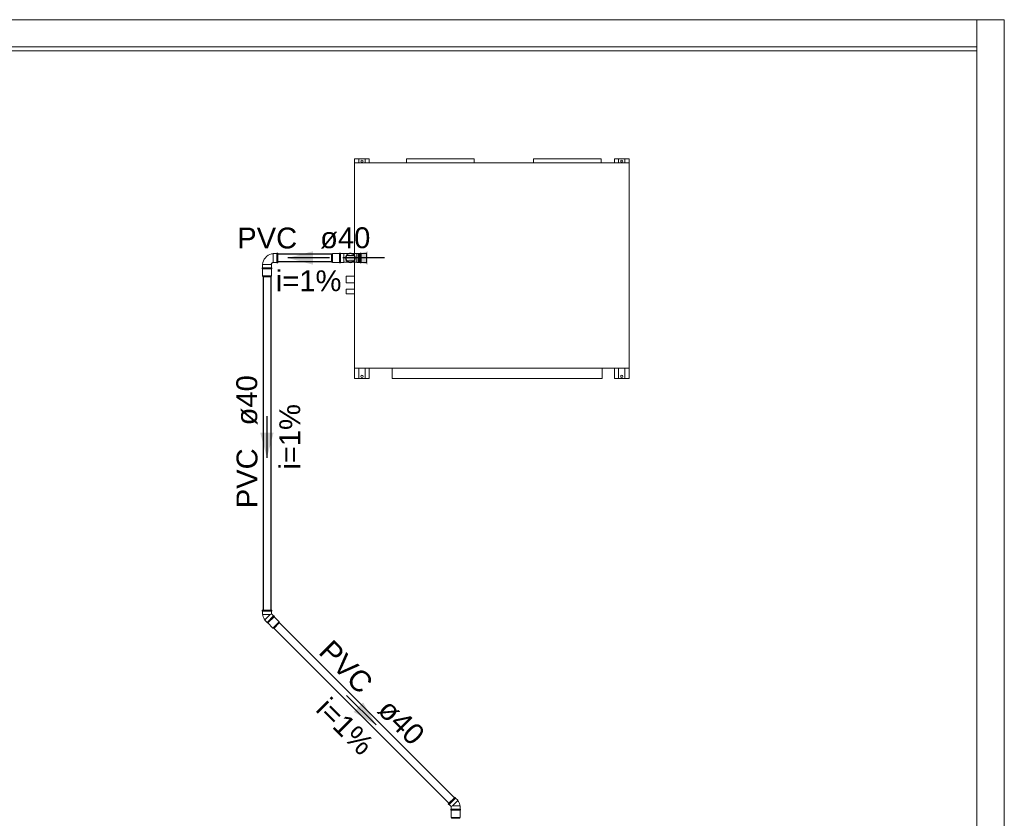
# Model space of a CAD drawing. Header units: millimetres. Extents: x -261 to 187, y -214 to 106.
# Tile 22 of 256: x -187.81 to -183.09, y -196.43 to -192.61. Entities that reach past the tile are written whole.
import ezdxf

# ---------------------------------------------------------------- set-up
doc = ezdxf.new("R2010")
doc.units = ezdxf.units.MM
doc.header["$LTSCALE"] = 0.005
doc.header["$MEASUREMENT"] = 0
doc.linetypes.add('NULL', pattern=[0])
for name, color, linetype, lineweight in [('AP-Condutos Ar condicionado', 4, 'Continuous', 25), ('AP-Conexões Ar condicionado', 9, 'Continuous', 18), ('AP-Sentido conduto Ar condicionado', 9, 'Continuous', 30), ('AP-Textos conduto Ar condicionado', 7, 'Continuous', 9), ('IFC-Parede padrão-Contorno', 9, 'Continuous', 5), ('IFC-Parede-Contorno', 9, 'Continuous', 5), ('IFC-Pilar-Contorno', 9, 'Continuous', 5), ('M-EQPM', 7, 'Continuous', 18), ('Simbolos', 5, 'Continuous', 20), ('Simbolos_int', 174, 'Continuous', 5)]:
    doc.layers.add(name, color=color, linetype=linetype, lineweight=lineweight)
doc.styles.add('Arial', font='arial.ttf')

msp = doc.modelspace()

# ---------------------------------------------------------------- hatches: boundary and pattern name
at = {"layer": 'AP-Sentido conduto Ar condicionado', "linetype": 'Continuous'}
for points in [[(-186.5215, -193.7481), (-186.4007, -193.7804), (-186.4007, -193.7157)], [(-186.258, -193.7481), (-186.1373, -193.7804), (-186.1373, -193.7157)], [(-186.6215, -194.7059), (-186.5891, -194.5852), (-186.6538, -194.5852)], [(-186.0983, -195.9869), (-186.1608, -195.8787), (-186.2066, -195.9244)]]:
    msp.add_hatch(color=7, dxfattribs=at).paths.add_polyline_path(points)

# ---------------------------------------------------------------- linework, layer by layer
at = {"layer": 'AP-Condutos Ar condicionado'}
for p, q in [((-186.312, -193.7293), (-186.5695, -193.7293)), ((-186.1831, -193.7293), (-186.1695, -193.7293)), ((-186.312, -193.7669), (-186.5695, -193.7669)), ((-186.1831, -193.7669), (-186.1695, -193.7669)), ((-186.6403, -193.8385), (-186.6403, -195.4363)), ((-186.6027, -193.8385), (-186.6027, -195.4363)), ((-186.5881, -195.5237), (-185.7493, -196.3625)), ((-186.5615, -195.4972), (-185.7228, -196.3359))]:
    msp.add_line(p, q, dxfattribs=at)
at = {"layer": 'AP-Conexões Ar condicionado'}
for p, q in [((-186.1446, -193.7731), (-186.1446, -193.7231)), ((-186.0946, -193.7481), (-186.1446, -193.7481))]:
    msp.add_line(p, q, dxfattribs=at)
at = {"layer": 'AP-Sentido conduto Ar condicionado'}
for points in [[(-186.3215, -193.7481), (-186.5215, -193.7481)], [(-186.058, -193.7481), (-186.258, -193.7481)], [(-186.6215, -194.5059), (-186.6215, -194.7059)], [(-186.2398, -195.8455), (-186.0983, -195.9869)]]:
    msp.add_lwpolyline(points, dxfattribs=at)
at = {"layer": 'IFC-Parede padrão-Contorno', "lineweight": 5}
for p, q in [((-183.218, -192.6057), (-183.1048, -192.6057)), ((-183.218, -193.4035), (-183.218, -192.6057)), ((-183.1048, -192.6057), (-183.0998, -192.6057)), ((-183.0998, -192.6057), (-183.088, -192.6057)), ((-183.088, -193.4035), (-183.088, -192.6057)), ((-183.218, -209.8474), (-183.218, -193.4035)), ((-183.088, -211.4755), (-183.088, -193.4035))]:
    msp.add_line(p, q, dxfattribs=at)
at = {"layer": 'IFC-Parede-Contorno', "lineweight": 5}
for p, q in [((-188.163, -192.6057), (-187.5183, -192.6057)), ((-187.5183, -192.6057), (-183.4507, -192.6057)), ((-184.3234, -192.6057), (-183.218, -192.6057)), ((-188.163, -192.7357), (-187.7718, -192.7357)), ((-187.7718, -192.7357), (-183.4507, -192.7357)), ((-183.4507, -192.7357), (-183.218, -192.7357)), ((-188.0582, -192.7557), (-186.3085, -192.7557)), ((-186.3085, -192.7557), (-183.218, -192.7557))]:
    msp.add_line(p, q, dxfattribs=at)
at = {"layer": 'IFC-Pilar-Contorno', "lineweight": 5}
for p, q in [((-183.088, -192.6064), (-183.0877, -192.6064)), ((-183.0877, -192.8064), (-183.0877, -192.6064)), ((-183.088, -192.8064), (-183.0877, -192.8064)), ((-183.088, -195.8571), (-183.0871, -195.8571)), ((-183.0871, -196.0571), (-183.0871, -195.8571)), ((-183.088, -196.0571), (-183.0871, -196.0571))]:
    msp.add_line(p, q, dxfattribs=at)
at = {"layer": 'M-EQPM', "color": 7, "lineweight": 5}
for p, q in [((-186.201, -193.2726), (-186.1809, -193.2726)), ((-186.201, -193.2726), (-186.201, -193.2927)), ((-184.8858, -193.2927), (-186.201, -193.2927)), ((-186.201, -193.2927), (-186.201, -194.2766)), ((-186.201, -193.2927), (-184.8858, -193.2927)), ((-186.201, -194.2766), (-186.201, -193.2927)), ((-186.1809, -193.2726), (-186.1508, -193.2726)), ((-186.1809, -193.2927), (-186.1809, -193.2726)), ((-186.1508, -193.2726), (-186.1307, -193.2726)), ((-186.1508, -193.2726), (-186.1508, -193.2927)), ((-186.1307, -193.2726), (-186.1307, -193.2927)), ((-185.9529, -193.2726), (-185.6277, -193.2726)), ((-185.9529, -193.2726), (-185.9529, -193.2927)), ((-185.6277, -193.2927), (-185.6277, -193.2726)), ((-185.3445, -193.2726), (-185.0193, -193.2726)), ((-185.3445, -193.2726), (-185.3445, -193.2927)), ((-185.0193, -193.2927), (-185.0193, -193.2726)), ((-184.9561, -193.2726), (-184.936, -193.2726)), ((-184.9561, -193.2927), (-184.9561, -193.2726)), ((-184.936, -193.2726), (-184.9059, -193.2726)), ((-184.936, -193.2927), (-184.936, -193.2726)), ((-184.9059, -193.2726), (-184.8858, -193.2726)), ((-184.9059, -193.2726), (-184.9059, -193.2927)), ((-184.8858, -193.2927), (-184.8858, -193.2726)), ((-184.8858, -194.2766), (-184.8858, -193.2927)), ((-184.8858, -193.2927), (-184.8858, -194.2766)), ((-186.201, -193.737), (-186.2412, -193.737)), ((-186.2412, -193.737), (-186.2412, -193.7621)), ((-186.2412, -193.7621), (-186.201, -193.7621)), ((-186.201, -193.8351), (-186.2412, -193.8351)), ((-186.2412, -193.8351), (-186.2412, -193.8672)), ((-186.2412, -193.8672), (-186.201, -193.8672)), ((-186.201, -193.8982), (-186.2412, -193.8982)), ((-186.2412, -193.8982), (-186.2412, -193.9205)), ((-186.2412, -193.9205), (-186.201, -193.9205)), ((-186.201, -194.2766), (-186.201, -194.3268)), ((-186.201, -194.2766), (-185.5434, -194.2766)), ((-184.8858, -194.2766), (-186.201, -194.2766)), ((-186.1809, -194.3268), (-186.1809, -194.2766)), ((-186.1508, -194.2766), (-186.1508, -194.3268)), ((-186.1307, -194.2766), (-186.1307, -194.3268)), ((-186.0219, -194.3268), (-186.0219, -194.2766)), ((-185.5434, -194.2766), (-184.8858, -194.2766)), ((-185.0143, -194.2766), (-185.0143, -194.3268)), ((-184.9561, -194.3268), (-184.9561, -194.2766)), ((-184.936, -194.3268), (-184.936, -194.2766)), ((-184.9059, -194.2766), (-184.9059, -194.3268)), ((-184.8858, -194.3268), (-184.8858, -194.2766)), ((-186.1809, -194.3268), (-186.201, -194.3268)), ((-186.1508, -194.3268), (-186.1809, -194.3268)), ((-186.1307, -194.3268), (-186.1508, -194.3268)), ((-185.0143, -194.3268), (-186.0219, -194.3268)), ((-184.936, -194.3268), (-184.9561, -194.3268)), ((-184.9059, -194.3268), (-184.936, -194.3268)), ((-184.8858, -194.3268), (-184.9059, -194.3268))]:
    msp.add_line(p, q, dxfattribs=at)
for centre, start, end in [((-186.1659, -193.2837), 90, 270), ((-186.1659, -193.2837), 270, 90), ((-184.9209, -193.2837), 90, 270), ((-184.9209, -193.2837), 270, 90), ((-186.1659, -194.3158), 90, 270), ((-186.1659, -194.3158), 270, 90), ((-184.9209, -194.3158), 90, 270), ((-184.9209, -194.3158), 270, 90)]:
    msp.add_arc(centre, 0.00502, start, end, dxfattribs=at)
at = {"layer": 'Simbolos'}
for p, q in [((-186.5895, -193.7263), (-186.5908, -193.7276)), ((-186.5745, -193.7263), (-186.5895, -193.7263)), ((-186.5735, -193.7253), (-186.5745, -193.7263)), ((-186.5695, -193.7253), (-186.5735, -193.7253)), ((-186.5695, -193.7253), (-186.5695, -193.7709)), ((-186.3075, -193.7269), (-186.312, -193.7281)), ((-186.2735, -193.7269), (-186.3075, -193.7269)), ((-186.2735, -193.7253), (-186.2735, -193.7709)), ((-186.2735, -193.7253), (-186.2695, -193.7253)), ((-186.2735, -193.7269), (-186.2735, -193.7693)), ((-186.2695, -193.7253), (-186.2685, -193.7263)), ((-186.2685, -193.7263), (-186.2535, -193.7263)), ((-186.2535, -193.7263), (-186.2522, -193.7275)), ((-186.2313, -193.7275), (-186.2522, -193.7275)), ((-186.2313, -193.7275), (-186.2215, -193.7275)), ((-186.2117, -193.7275), (-186.2215, -193.7275)), ((-186.1908, -193.7275), (-186.2117, -193.7275)), ((-186.1895, -193.7263), (-186.1908, -193.7275)), ((-186.1745, -193.7263), (-186.1895, -193.7263)), ((-186.1786, -193.7269), (-186.1831, -193.7281)), ((-186.1446, -193.7269), (-186.1786, -193.7269)), ((-186.1735, -193.7253), (-186.1745, -193.7263)), ((-186.1695, -193.7253), (-186.1735, -193.7253)), ((-186.1695, -193.7709), (-186.1695, -193.7253)), ((-186.1446, -193.7269), (-186.1446, -193.7693)), ((-186.6433, -193.7801), (-186.642, -193.7788)), ((-186.6433, -193.7951), (-186.6433, -193.7801)), ((-186.5997, -193.7801), (-186.6009, -193.7788)), ((-186.5997, -193.7951), (-186.5997, -193.7801)), ((-186.5895, -193.7699), (-186.5908, -193.7687)), ((-186.5745, -193.7699), (-186.5895, -193.7699)), ((-186.5735, -193.7709), (-186.5745, -193.7699)), ((-186.5695, -193.7709), (-186.5735, -193.7709)), ((-186.3075, -193.7693), (-186.312, -193.7681)), ((-186.2735, -193.7693), (-186.3075, -193.7693)), ((-186.2735, -193.7709), (-186.2695, -193.7709)), ((-186.2695, -193.7709), (-186.2685, -193.7699)), ((-186.2685, -193.7699), (-186.2535, -193.7699)), ((-186.2535, -193.7699), (-186.2522, -193.7687)), ((-186.2522, -193.7687), (-186.2313, -193.7687)), ((-186.2313, -193.7687), (-186.2215, -193.7687)), ((-186.2117, -193.7687), (-186.2215, -193.7687)), ((-186.2117, -193.7687), (-186.1908, -193.7687)), ((-186.1895, -193.7699), (-186.1908, -193.7687)), ((-186.1745, -193.7699), (-186.1895, -193.7699)), ((-186.1786, -193.7693), (-186.1831, -193.7681)), ((-186.1446, -193.7693), (-186.1786, -193.7693)), ((-186.1735, -193.7709), (-186.1745, -193.7699)), ((-186.1695, -193.7709), (-186.1735, -193.7709)), ((-186.6443, -193.7961), (-186.6433, -193.7951)), ((-186.6443, -193.8001), (-186.6443, -193.7961)), ((-186.5987, -193.8001), (-186.6443, -193.8001)), ((-186.6427, -193.8001), (-186.6003, -193.8001)), ((-186.6427, -193.8001), (-186.6427, -193.8341)), ((-186.6003, -193.8001), (-186.6003, -193.8341)), ((-186.5987, -193.7961), (-186.5997, -193.7951)), ((-186.5987, -193.8001), (-186.5987, -193.7961)), ((-186.6427, -193.8341), (-186.6415, -193.8385)), ((-186.6003, -193.8341), (-186.6015, -193.8385)), ((-186.6443, -195.4363), (-186.6443, -195.4403)), ((-186.5987, -195.4363), (-186.6443, -195.4363)), ((-186.6443, -195.4403), (-186.6433, -195.4413)), ((-186.6433, -195.4413), (-186.6433, -195.4563)), ((-186.6433, -195.4563), (-186.6421, -195.4575)), ((-186.5859, -195.4671), (-186.6182, -195.4994)), ((-186.617, -195.4982), (-186.587, -195.4682)), ((-186.5987, -195.4403), (-186.5997, -195.4413)), ((-186.5997, -195.4413), (-186.5997, -195.4548)), ((-186.5902, -195.4643), (-186.5997, -195.4548)), ((-186.5987, -195.4363), (-186.5987, -195.4403)), ((-186.5887, -195.4643), (-186.5902, -195.4643)), ((-186.5859, -195.4671), (-186.5887, -195.4643)), ((-186.587, -195.4682), (-186.563, -195.4923)), ((-186.6316, -195.4845), (-186.6316, -195.4828)), ((-186.621, -195.4951), (-186.6316, -195.4845)), ((-186.621, -195.4965), (-186.621, -195.4951)), ((-186.6182, -195.4994), (-186.621, -195.4965)), ((-186.617, -195.4982), (-186.593, -195.5223)), ((-186.593, -195.5223), (-186.589, -195.5246)), ((-186.563, -195.4923), (-186.5607, -195.4963)), ((-185.7522, -196.3653), (-185.7199, -196.3331)), ((-185.7522, -196.3653), (-185.7493, -196.3682)), ((-185.7493, -196.3682), (-185.7479, -196.3682)), ((-185.7479, -196.3682), (-185.7384, -196.3777)), ((-185.7199, -196.3331), (-185.7171, -196.3359)), ((-185.7171, -196.3359), (-185.7171, -196.3373)), ((-185.7171, -196.3373), (-185.7065, -196.3479)), ((-185.7065, -196.3479), (-185.7065, -196.3496)), ((-185.6948, -196.3762), (-185.696, -196.375)), ((-185.6948, -196.3912), (-185.6948, -196.3762)), ((-185.7394, -196.3922), (-185.7384, -196.3912)), ((-185.7394, -196.3962), (-185.7394, -196.3922)), ((-185.7394, -196.3962), (-185.6938, -196.3962)), ((-185.7384, -196.3912), (-185.7384, -196.3777)), ((-185.7378, -196.3962), (-185.6954, -196.3962)), ((-185.7378, -196.3962), (-185.7378, -196.4302)), ((-185.6954, -196.3962), (-185.6954, -196.4302)), ((-185.6938, -196.3922), (-185.6948, -196.3912)), ((-185.6938, -196.3962), (-185.6938, -196.3922)), ((-185.7378, -196.4302), (-185.7366, -196.4346)), ((-185.6954, -196.4302), (-185.6966, -196.4346))]:
    msp.add_line(p, q, dxfattribs=at)
for points in [[(-186.5908, -193.7276), (-186.5995, -193.7288), (-186.6079, -193.7314), (-186.6157, -193.7353), (-186.6229, -193.7405), (-186.6291, -193.7467), (-186.6342, -193.7538), (-186.6381, -193.7617), (-186.6407, -193.7701), (-186.642, -193.7788)], [(-186.2117, -193.7275), (-186.2149, -193.7262), (-186.2182, -193.7255), (-186.2216, -193.7253), (-186.225, -193.7255), (-186.2283, -193.7263), (-186.2314, -193.7276), (-186.2344, -193.7293), (-186.237, -193.7314), (-186.2393, -193.7339), (-186.2412, -193.7367), (-186.2427, -193.7398), (-186.2437, -193.743), (-186.2442, -193.7464), (-186.2442, -193.7498), (-186.2437, -193.7531), (-186.2427, -193.7564), (-186.2412, -193.7594), (-186.2393, -193.7622), (-186.237, -193.7647), (-186.2344, -193.7669), (-186.2314, -193.7686), (-186.2283, -193.7698), (-186.225, -193.7706), (-186.2216, -193.7709), (-186.2182, -193.7706), (-186.2149, -193.7699), (-186.2117, -193.7687)], [(-186.2313, -193.7687), (-186.2281, -193.7699), (-186.2248, -193.7706), (-186.2214, -193.7709), (-186.218, -193.7706), (-186.2147, -193.7698), (-186.2115, -193.7686), (-186.2086, -193.7669), (-186.2059, -193.7647), (-186.2036, -193.7622), (-186.2017, -193.7594), (-186.2003, -193.7564), (-186.1993, -193.7531), (-186.1987, -193.7498), (-186.1987, -193.7464), (-186.1993, -193.743), (-186.2003, -193.7398), (-186.2017, -193.7367), (-186.2036, -193.7339), (-186.2059, -193.7314), (-186.2086, -193.7293), (-186.2115, -193.7276), (-186.2147, -193.7263), (-186.218, -193.7255), (-186.2214, -193.7253), (-186.2248, -193.7255), (-186.2281, -193.7262), (-186.2313, -193.7275)], [(-186.5908, -193.7687), (-186.5924, -193.7691), (-186.5939, -193.7698), (-186.5954, -193.7707), (-186.5967, -193.7717), (-186.5979, -193.7729), (-186.5989, -193.7742), (-186.5997, -193.7756), (-186.6004, -193.7772), (-186.6009, -193.7788)], [(-186.6421, -195.4575), (-186.6415, -195.4605), (-186.6408, -195.4635), (-186.6399, -195.4665), (-186.6389, -195.4693), (-186.6377, -195.4722), (-186.6364, -195.475), (-186.6349, -195.4777), (-186.6333, -195.4803), (-186.6316, -195.4828)], [(-185.696, -196.375), (-185.6966, -196.3719), (-185.6973, -196.369), (-185.6982, -196.366), (-185.6992, -196.3631), (-185.7004, -196.3603), (-185.7017, -196.3575), (-185.7031, -196.3548), (-185.7048, -196.3522), (-185.7065, -196.3496)]]:
    msp.add_lwpolyline(points, dxfattribs=at)
at = {"layer": 'Simbolos_int'}
for p, q in [((-186.5908, -193.7276), (-186.5908, -193.7687)), ((-186.5745, -193.7263), (-186.5745, -193.7699)), ((-186.312, -193.7281), (-186.312, -193.7681)), ((-186.3075, -193.7269), (-186.3075, -193.7693)), ((-186.2685, -193.7263), (-186.2685, -193.7699)), ((-186.2522, -193.7275), (-186.2522, -193.7687)), ((-186.1908, -193.7687), (-186.1908, -193.7275)), ((-186.1831, -193.7281), (-186.1831, -193.7681)), ((-186.1786, -193.7269), (-186.1786, -193.7693)), ((-186.1745, -193.7699), (-186.1745, -193.7263)), ((-186.5997, -193.7801), (-186.6433, -193.7801)), ((-186.5987, -193.7961), (-186.6443, -193.7961)), ((-186.6427, -193.8341), (-186.6003, -193.8341)), ((-186.6415, -193.8385), (-186.6015, -193.8385)), ((-186.6433, -195.4413), (-186.5997, -195.4413)), ((-186.6063, -195.4575), (-186.6421, -195.4575)), ((-186.6316, -195.4828), (-186.6063, -195.4575)), ((-186.5902, -195.4643), (-186.621, -195.4951)), ((-186.6063, -195.4575), (-186.6034, -195.4563)), ((-186.6034, -195.4563), (-186.5997, -195.4548)), ((-186.593, -195.5223), (-186.563, -195.4923)), ((-186.589, -195.5246), (-186.5607, -195.4963)), ((-185.7171, -196.3373), (-185.7479, -196.3682)), ((-185.7347, -196.3762), (-185.7384, -196.3777)), ((-185.7318, -196.375), (-185.7347, -196.3762)), ((-185.7318, -196.375), (-185.7065, -196.3496)), ((-185.696, -196.375), (-185.7318, -196.375)), ((-185.7384, -196.3912), (-185.6948, -196.3912)), ((-185.7378, -196.4302), (-185.6954, -196.4302)), ((-185.7366, -196.4346), (-185.6966, -196.4346))]:
    msp.add_line(p, q, dxfattribs=at)
for points in [[(-186.2215, -193.7275), (-186.2251, -193.7278), (-186.2285, -193.7287), (-186.2318, -193.7302), (-186.2347, -193.7323), (-186.2373, -193.7348), (-186.2393, -193.7378), (-186.2408, -193.741), (-186.2418, -193.7445), (-186.2421, -193.7481), (-186.2418, -193.7516), (-186.2408, -193.7551), (-186.2393, -193.7584), (-186.2373, -193.7613), (-186.2347, -193.7638), (-186.2318, -193.7659), (-186.2285, -193.7674), (-186.2251, -193.7684), (-186.2215, -193.7687)], [(-186.2215, -193.7687), (-186.2179, -193.7684), (-186.2144, -193.7674), (-186.2112, -193.7659), (-186.2082, -193.7638), (-186.2057, -193.7613), (-186.2036, -193.7584), (-186.2021, -193.7551), (-186.2012, -193.7516), (-186.2009, -193.7481), (-186.2012, -193.7445), (-186.2021, -193.741), (-186.2036, -193.7378), (-186.2057, -193.7348), (-186.2082, -193.7323), (-186.2112, -193.7302), (-186.2144, -193.7287), (-186.2179, -193.7278), (-186.2215, -193.7275)]]:
    msp.add_lwpolyline(points, dxfattribs=at)

# ---------------------------------------------------------------- texts
at = {"layer": 'AP-Textos conduto Ar condicionado', "linetype": 'NULL', "char_height": 0.1, "line_spacing_factor": 0.6, "style": 'Arial'}
for s, insert, width, attachment_point in [('PVC', (-186.4765, -193.7039), 0.574695, 9), ('ø40', (-186.3665, -193.7039), 0.481402, 7), ('i=1%', (-186.4215, -193.9082), 0.628963, 8)]:
    msp.add_mtext(s, dxfattribs=dict(at, insert=insert, width=width, attachment_point=attachment_point))
for s, insert, width, attachment_point, rotation in [('ø40', (-186.6656, -194.5509), 0.481402, 7, 90.0002), ('i=1%', (-186.4613, -194.6059), 0.628963, 8, 90.0002), ('PVC', (-186.6656, -194.6609), 0.574695, 9, 90.0002), ('PVC', (-186.1767, -195.8461), 0.574695, 9, 314.9999), ('i=1%', (-186.2823, -196.0295), 0.628963, 8, 314.9999), ('ø40', (-186.0989, -195.9239), 0.481402, 7, 314.9999)]:
    msp.add_mtext(s, dxfattribs=dict(at, insert=insert, width=width, attachment_point=attachment_point, rotation=rotation))

doc.saveas('drawing.dxf')
